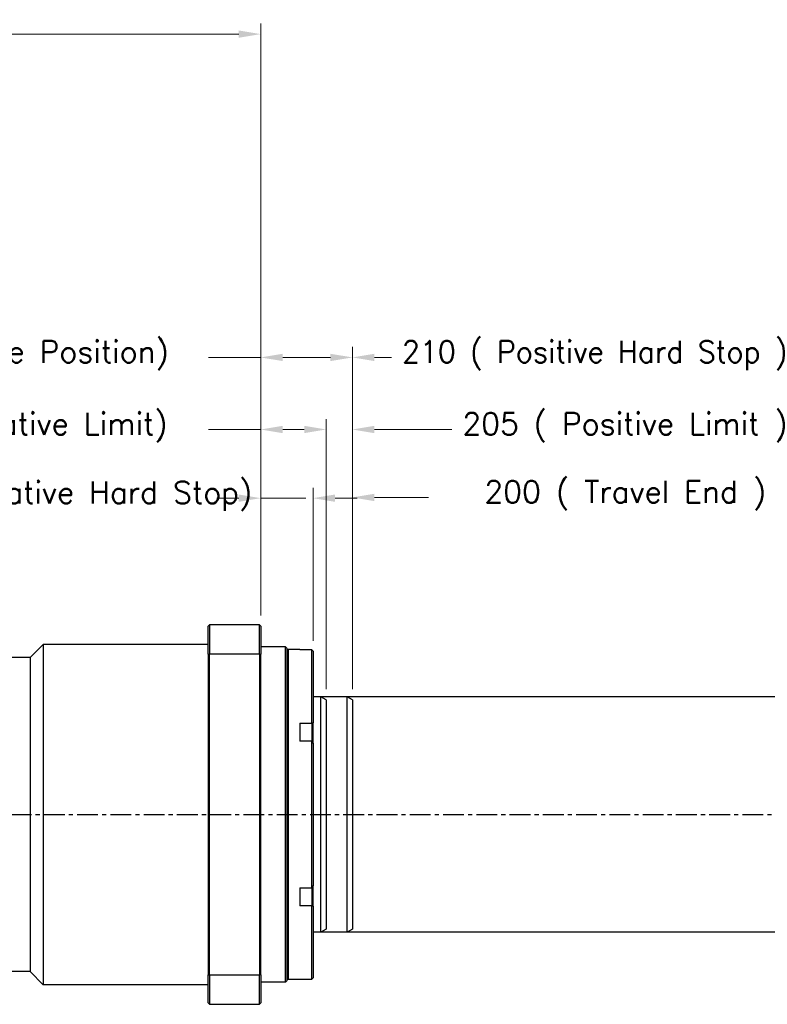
# Model space of a CAD drawing. Extents: x 0 to 1685, y -10 to 1188.
# Tile 5 of 24: x 717 to 1002, y 384 to 760. Entities that reach past the tile are written whole.
import ezdxf

# ---------------------------------------------------------------- set-up
doc = ezdxf.new("R2010")
doc.units = 0
doc.header["$LTSCALE"] = 25.4
doc.linetypes.add('CENTER', pattern=[2, 1.25, -0.25, 0.25, -0.25])
doc.layers.get('0').update_dxf_attribs({"linetype": 'CONTINUOUS'})
doc.layers.get('Defpoints').update_dxf_attribs({"linetype": 'CONTINUOUS'})
doc.layers.add('ATA-CENTER', color=133, linetype='CENTER')
doc.layers.add('ATA-DIM', color=252, linetype='CONTINUOUS', lineweight=25)
doc.styles.get("Standard").update_dxf_attribs({"font": 'simplex.shx'})
doc.dimstyles.new('ata_A1', dxfattribs={"dimtxt": 4.2, "dimasz": 4.2, "dimexe": 2, "dimexo": 2, "dimgap": 2, "dimtad": 0, "dimtih": 1, "dimtoh": 1, "dimdec": 6, "dimdsep": 46, "dimtxsty": 'Standard', "dimcen": 0, "dimclrd": 252, "dimclre": 252, "dimclrt": 4, "dimadec": 6, "dimazin": 2, "dimtfac": 1, "dimtdec": 6, "dimtofl": 0, "dimtmove": 0, "dimatfit": 3, "dimfxl": 0, "dimtolj": 1, "dimtzin": 0, "dimlwd": 0, "dimlwe": 0, "dimarcsym": 0})

# ---------------------------------------------------------------- blocks, each defined once
blk = doc.blocks.new('*D13668')
at = {"layer": 'ATA-DIM', "color": 252, "lineweight": 0}
for p, q in [((809.09, 532.61), (809.09, 581.45)), ((829.09, 522.94), (829.09, 581.45)), ((800.69, 577.45), (792.29, 577.45)), ((809.09, 577.45), (826.26, 577.45)), ((837.49, 577.45), (845.89, 577.45))]:
    blk.add_line(p, q, dxfattribs=at)
at = {"layer": 'ATA-DIM', "color": 252}
for points in [[(800.69, 576.05), (800.69, 578.85), (809.09, 577.45)], [(837.49, 578.85), (837.49, 576.05), (829.09, 577.45)]]:
    blk.add_solid(points, dxfattribs=at)
at = {"layer": 'Defpoints', "color": 0}
for p in [(829.09, 577.45), (809.09, 528.61), (829.09, 518.94)]:
    blk.add_point(p, dxfattribs=at)
at = {"layer": 'ATA-DIM', "color": 4, "insert": (670.9, 583.84), "char_height": 8.4, "attachment_point": 1}
blk.add_mtext('\\A1;20(Negative Hard Stop)', dxfattribs=at)
blk = doc.blocks.new('*D13667')
at = {"layer": 'ATA-DIM', "color": 252, "lineweight": 0}
for p, q in [((809.09, 532.61), (809.09, 607.68)), ((834.09, 504.45), (834.09, 607.68)), ((809.09, 603.68), (789.22, 603.68)), ((817.49, 603.68), (825.69, 603.68))]:
    blk.add_line(p, q, dxfattribs=at)
at = {"layer": 'ATA-DIM', "color": 252}
for points in [[(817.49, 605.08), (817.49, 602.28), (809.09, 603.68)], [(825.69, 602.28), (825.69, 605.08), (834.09, 603.68)]]:
    blk.add_solid(points, dxfattribs=at)
at = {"layer": 'Defpoints', "color": 0}
for p in [(834.09, 603.68), (809.09, 528.61), (834.09, 500.45)]:
    blk.add_point(p, dxfattribs=at)
at = {"layer": 'ATA-DIM', "color": 4, "insert": (668.8, 610.06), "char_height": 8.4, "attachment_point": 1}
blk.add_mtext('\\A1;25(Negative Limit)', dxfattribs=at)
blk = doc.blocks.new('*D13666')
at = {"layer": 'ATA-DIM', "color": 252, "lineweight": 0}
for p, q in [((809.09, 532.61), (809.09, 635.21)), ((844.09, 504.45), (844.09, 635.21)), ((809.09, 631.21), (789.22, 631.21)), ((817.49, 631.21), (835.69, 631.21))]:
    blk.add_line(p, q, dxfattribs=at)
at = {"layer": 'ATA-DIM', "color": 252}
for points in [[(817.49, 632.61), (817.49, 629.81), (809.09, 631.21)], [(835.69, 629.81), (835.69, 632.61), (844.09, 631.21)]]:
    blk.add_solid(points, dxfattribs=at)
at = {"layer": 'Defpoints', "color": 0}
for p in [(844.09, 631.21), (809.09, 528.61), (844.09, 500.45)]:
    blk.add_point(p, dxfattribs=at)
at = {"layer": 'ATA-DIM', "color": 4, "insert": (667.45, 637.59), "char_height": 8.4, "attachment_point": 1}
blk.add_mtext('\\A1;35(Home Position)', dxfattribs=at)
blk = doc.blocks.new('*D13679')
at = {"layer": 'ATA-DIM', "color": 252, "lineweight": 0}
for p, q in [((844.09, 504.45), (844.09, 581.72)), ((1044.09, 504.45), (1044.09, 581.72)), ((852.49, 577.72), (873.18, 577.72)), ((1035.69, 577.72), (1026.67, 577.72))]:
    blk.add_line(p, q, dxfattribs=at)
at = {"layer": 'ATA-DIM', "color": 252}
for points in [[(852.49, 579.12), (852.49, 576.32), (844.09, 577.72)], [(1035.69, 576.32), (1035.69, 579.12), (1044.09, 577.72)]]:
    blk.add_solid(points, dxfattribs=at)
at = {"layer": 'Defpoints', "color": 0}
for p in [(1044.09, 577.72), (844.09, 500.45), (1044.09, 500.45)]:
    blk.add_point(p, dxfattribs=at)
at = {"layer": 'ATA-DIM', "color": 4, "insert": (877.18, 584.1), "char_height": 8.4, "attachment_point": 1}
blk.add_mtext('\\A1;   200 ( Travel End )', dxfattribs=at)
blk = doc.blocks.new('*D13678')
at = {"layer": 'ATA-DIM', "color": 252, "lineweight": 0}
for p, q in [((844.09, 504.45), (844.09, 607.68)), ((1049.09, 504.45), (1049.09, 607.68)), ((852.49, 603.68), (882.1, 603.68)), ((1040.69, 603.68), (1032.23, 603.68))]:
    blk.add_line(p, q, dxfattribs=at)
at = {"layer": 'ATA-DIM', "color": 252}
for points in [[(852.49, 605.08), (852.49, 602.28), (844.09, 603.68)], [(1040.69, 602.28), (1040.69, 605.08), (1049.09, 603.68)]]:
    blk.add_solid(points, dxfattribs=at)
at = {"layer": 'Defpoints', "color": 0}
for p in [(1049.09, 603.68), (844.09, 500.45), (1049.09, 500.45)]:
    blk.add_point(p, dxfattribs=at)
at = {"layer": 'ATA-DIM', "color": 4, "insert": (886.1, 610.06), "char_height": 8.4, "attachment_point": 1}
blk.add_mtext('\\A1;205 ( Positive Limit )', dxfattribs=at)
blk = doc.blocks.new('*D13677')
at = {"layer": 'ATA-DIM', "color": 252, "lineweight": 0}
for p, q in [((844.09, 504.45), (844.09, 635.21)), ((1054.09, 504.45), (1054.09, 635.21)), ((852.49, 631.21), (858.99, 631.21)), ((1045.69, 631.21), (1042.47, 631.21))]:
    blk.add_line(p, q, dxfattribs=at)
at = {"layer": 'ATA-DIM', "color": 252}
for points in [[(852.49, 632.61), (852.49, 629.81), (844.09, 631.21)], [(1045.69, 629.81), (1045.69, 632.61), (1054.09, 631.21)]]:
    blk.add_solid(points, dxfattribs=at)
at = {"layer": 'Defpoints', "color": 0}
for p in [(1054.09, 631.21), (844.09, 500.45), (1054.09, 500.45)]:
    blk.add_point(p, dxfattribs=at)
at = {"layer": 'ATA-DIM', "color": 4, "insert": (862.99, 637.59), "char_height": 8.4, "attachment_point": 1}
blk.add_mtext('\\A1;210 ( Positive Hard Stop )', dxfattribs=at)
blk = doc.blocks.new('*D13681')
at = {"layer": 'ATA-DIM', "color": 252, "lineweight": 0}
for p, q in [((253.09, 683.11), (253.09, 758.71)), ((809.09, 532.61), (809.09, 758.71)), ((261.49, 754.71), (490.17, 754.71)), ((800.69, 754.71), (572.01, 754.71))]:
    blk.add_line(p, q, dxfattribs=at)
at = {"layer": 'ATA-DIM', "color": 252}
for points in [[(261.49, 756.11), (261.49, 753.31), (253.09, 754.71)], [(800.69, 753.31), (800.69, 756.11), (809.09, 754.71)]]:
    blk.add_solid(points, dxfattribs=at)
at = {"layer": 'Defpoints', "color": 0}
for p in [(809.09, 754.71), (253.09, 679.11), (809.09, 528.61)]:
    blk.add_point(p, dxfattribs=at)
at = {"layer": 'ATA-DIM', "color": 4, "insert": (531.09, 754.71), "char_height": 8.4, "attachment_point": 5}
blk.add_mtext('\\A1;556(T+356)', dxfattribs=at)

msp = doc.modelspace()

# ---------------------------------------------------------------- linework, layer by layer
for p, q in [((789.0876432, 528.6056106), (789.5876432, 529.1056106)), ((789.0876432, 517.8122279), (789.0876432, 528.6056106)), ((808.5876432, 529.1056106), (789.5876432, 529.1056106)), ((789.5876432, 529.1056106), (789.5876432, 517.9957564)), ((808.5876432, 517.9957564), (808.5876432, 529.1056106)), ((809.0876432, 528.6056106), (808.5876432, 529.1056106)), ((809.0876432, 528.6056106), (809.0876432, 517.8122279)), ((721.0876432, 516.6056106), (726.0876432, 521.6056106)), ((789.0876432, 521.6056106), (726.0876432, 521.6056106)), ((726.0876432, 521.6056106), (726.0876432, 391.6056106)), ((818.5876432, 520.6056106), (809.0876432, 520.6056106)), ((819.0876432, 520.1056106), (818.5876432, 520.6056106)), ((818.5876432, 392.6056106), (818.5876432, 520.6056106)), ((819.0876432, 520.1056106), (819.0876432, 393.1056106)), ((819.0876432, 519.1056106), (819.5876432, 519.6056106)), ((824.0876432, 519.6056106), (819.5876432, 519.6056106)), ((819.5876432, 519.6056106), (819.5876432, 393.6056106)), ((824.0876432, 519.6056106), (824.0876432, 519.4784983)), ((828.5876432, 519.4784983), (824.0876432, 519.4784983)), ((828.5876432, 491.5061561), (828.5876432, 519.4784983)), ((721.0876432, 516.6056106), (713.0876432, 516.6056106)), ((721.0876432, 516.6056106), (721.0876432, 396.6056106)), ((789.0876432, 517.8122279), (789.0876432, 395.3989933)), ((789.5876432, 517.9957564), (808.5876432, 517.9957564)), ((789.5876432, 395.2154648), (789.5876432, 517.9957564)), ((808.5876432, 517.9957564), (808.5876432, 395.2154648)), ((809.0876432, 395.3989933), (809.0876432, 517.8122279)), ((829.0876432, 518.9434001), (829.0876432, 491.6716197)), ((842.0876432, 501.6056106), (829.0876432, 501.6056106)), ((844.0876432, 500.4509101), (842.0876432, 501.6056106)), ((842.0876432, 411.6056106), (842.0876432, 501.6056106)), ((844.0876432, 500.4509101), (844.0876432, 412.7603112)), ((824.0876432, 491.5061561), (828.5876432, 491.5061561)), ((824.0876432, 491.5061561), (824.0876432, 484.5779528)), ((828.5876432, 491.5061561), (828.5876432, 489.3197122)), ((828.5876432, 489.3197122), (828.5876432, 484.5779528)), ((829.0876432, 489.7527249), (829.0876432, 491.6716197)), ((829.0876432, 483.8773911), (829.0876432, 489.7527249)), ((828.5876432, 484.5779528), (824.0876432, 484.5779528)), ((828.5876432, 428.6332684), (828.5876432, 484.5779528)), ((829.0876432, 483.8773911), (829.0876432, 429.3338302)), ((829.0876432, 423.4584963), (829.0876432, 429.3338302)), ((824.0876432, 428.6332684), (828.5876432, 428.6332684)), ((824.0876432, 428.6332684), (824.0876432, 421.7050652)), ((828.5876432, 428.6332684), (828.5876432, 423.891509)), ((828.5876432, 421.7050652), (824.0876432, 421.7050652)), ((828.5876432, 423.891509), (828.5876432, 421.7050652)), ((828.5876432, 393.732723), (828.5876432, 421.7050652)), ((829.0876432, 421.5396015), (829.0876432, 423.4584963)), ((829.0876432, 421.5396015), (829.0876432, 394.2678211)), ((842.0876432, 411.6056106), (829.0876432, 411.6056106)), ((844.0876432, 412.7603112), (842.0876432, 411.6056106)), ((721.0876432, 396.6056106), (713.0876432, 396.6056106)), ((721.0876432, 396.6056106), (726.0876432, 391.6056106)), ((789.0876432, 384.6056106), (789.0876432, 395.3989933)), ((808.5876432, 395.2154648), (789.5876432, 395.2154648)), ((789.5876432, 395.2154648), (789.5876432, 384.1056106)), ((808.5876432, 384.1056106), (808.5876432, 395.2154648)), ((809.0876432, 395.3989933), (809.0876432, 384.6056106)), ((789.0876432, 391.6056106), (726.0876432, 391.6056106)), ((818.5876432, 392.6056106), (809.0876432, 392.6056106)), ((819.0876432, 393.1056106), (818.5876432, 392.6056106)), ((819.0876432, 394.1056106), (819.5876432, 393.6056106)), ((824.0876432, 393.6056106), (819.5876432, 393.6056106)), ((824.0876432, 393.732723), (828.5876432, 393.732723)), ((824.0876432, 393.732723), (824.0876432, 393.6056106)), ((789.0876432, 384.6056106), (789.5876432, 384.1056106)), ((789.5876432, 384.1056106), (808.5876432, 384.1056106)), ((808.5876432, 384.1056106), (809.0876432, 384.6056106))]:
    msp.add_line(p, q)
at = {"color": 251}
for p, q in [((1052.0876432, 501.6056106), (829.0876432, 501.6056106)), ((834.0876432, 500.4509101), (832.0876432, 501.6056106)), ((832.0876432, 411.6056106), (832.0876432, 501.6056106)), ((834.0876432, 500.4509101), (834.0876432, 412.7603112)), ((1052.0876432, 411.6056106), (829.0876432, 411.6056106)), ((834.0876432, 412.7603112), (832.0876432, 411.6056106))]:
    msp.add_line(p, q, dxfattribs=at)
for points in [[(828.5876432, 519.4784983), (828.754567, 519.3006172), (828.9212382, 519.1222505), (829.0876432, 518.9434001)], [(789.0876432, 517.8122279), (789.2542937, 517.8734898), (789.4209612, 517.9346661), (789.5876432, 517.9957564)], [(808.5876432, 517.9957564), (808.7543252, 517.9346661), (808.9209927, 517.8734898), (809.0876432, 517.8122279)], [(828.5876432, 491.5061561), (828.754567, 491.5617758), (828.9212382, 491.6169339), (829.0876432, 491.6716197)], [(829.0876432, 483.8773911), (828.9212382, 484.1109273), (828.754567, 484.3444521), (828.5876432, 484.5779528)], [(828.5876432, 428.6332684), (828.754567, 428.8667692), (828.9212382, 429.100294), (829.0876432, 429.3338302)], [(829.0876432, 421.5396015), (828.9212382, 421.5942874), (828.754567, 421.6494455), (828.5876432, 421.7050652)], [(789.0876432, 395.3989933), (789.2542937, 395.3377314), (789.4209612, 395.2765552), (789.5876432, 395.2154648)], [(809.0876432, 395.3989933), (808.9209927, 395.3377314), (808.7543252, 395.2765552), (808.5876432, 395.2154648)], [(828.5876432, 393.732723), (828.754567, 393.910604), (828.9212382, 394.0889707), (829.0876432, 394.2678211)]]:
    msp.add_open_spline(points, degree=3)
at = {"layer": 'ATA-CENTER', "ltscale": 0.25}
msp.add_line((231.0203856, 456.6056106), (1055.6243465, 456.6056106), dxfattribs=at)

# ---------------------------------------------------------------- dimensions: what is measured, and where the dimension line sits
at = {"layer": 'ATA-DIM'}
dim = msp.add_linear_dim(base=(809.0876432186, 754.7077026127), p1=(253.0876432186, 679.1056106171), p2=(809.0876432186, 528.6056106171), text='<>(T+356)', dimstyle='ata_A1', override={"dimscale": 2, "dimtxt": 4.2, "dimtxsty": 'Standard', "dimtfac": 0.571429, "dimtdec": 2, "dimtfill": 0}, dxfattribs=at)
dim.commit()
dim.dimension.update_dxf_attribs({"geometry": '*D13681', "text_midpoint": (531.0876432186, 754.7077026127)})
for base, p1, p2, text, override, picture, middle in [((844.0876432, 631.2077817), (809.0876432, 528.6056106), (844.0876432, 500.4509101), '<>(Home Position)', {"dimscale": 2, "dimtxt": 4.2, "dimtxsty": 'Standard', "dimtfac": 0.571429, "dimtdec": 2}, '*D13666', (726.3376432, 631.2077817)), ((1054.0876432, 631.2077817), (844.0876432, 500.4509101), (1054.0876432, 500.4509101), '<> ( Positive Hard Stop )', {"dimscale": 2, "dimtfac": 0.571429, "dimtdec": 2}, '*D13677', (950.7303123, 631.2077817)), ((834.0876432, 603.6785038), (809.0876432, 528.6056106), (834.0876432, 500.4509101), '<>(Negative Limit)', {"dimscale": 2, "dimtxt": 4.2, "dimtxsty": 'Standard', "dimtfac": 0.571429, "dimtdec": 2}, '*D13667', (727.0096432, 603.6785038)), ((1049.0876432, 603.6785038), (844.0876432, 500.4509101), (1049.0876432, 500.4509101), '<> ( Positive Limit )', {"dimscale": 2, "dimtfac": 0.571429, "dimtdec": 2}, '*D13678', (957.1661794, 603.6785038)), ((829.0876432, 577.4535527), (809.0876432, 528.6056106), (829.0876432, 518.9434001), '<>(Negative Hard Stop)', {"dimscale": 2, "dimtxt": 4.2, "dimtxsty": 'Standard', "dimtfac": 0.571429, "dimtdec": 2}, '*D13668', (746.5808135, 577.4535527)), ((1044.0876432, 577.7194997), (844.0876432, 500.4509101), (1044.0876432, 500.4509101), '   <> ( Travel End )', {"dimscale": 2, "dimpost": '', "dimtol": 0, "dimlim": 0, "dimtp": 0, "dimtm": 0, "dimtfac": 0.571429, "dimtdec": 2, "dimtolj": 1, "dimtzin": 0}, '*D13679', (949.9258289, 577.7194997))]:
    dim = msp.add_linear_dim(base=base, p1=p1, p2=p2, angle=180, text=text, dimstyle='ata_A1', override=override, dxfattribs=at)
    dim.commit()
    dim.dimension.update_dxf_attribs({"geometry": picture, "text_midpoint": middle, "dimtype": 160})

doc.saveas('drawing.dxf')
